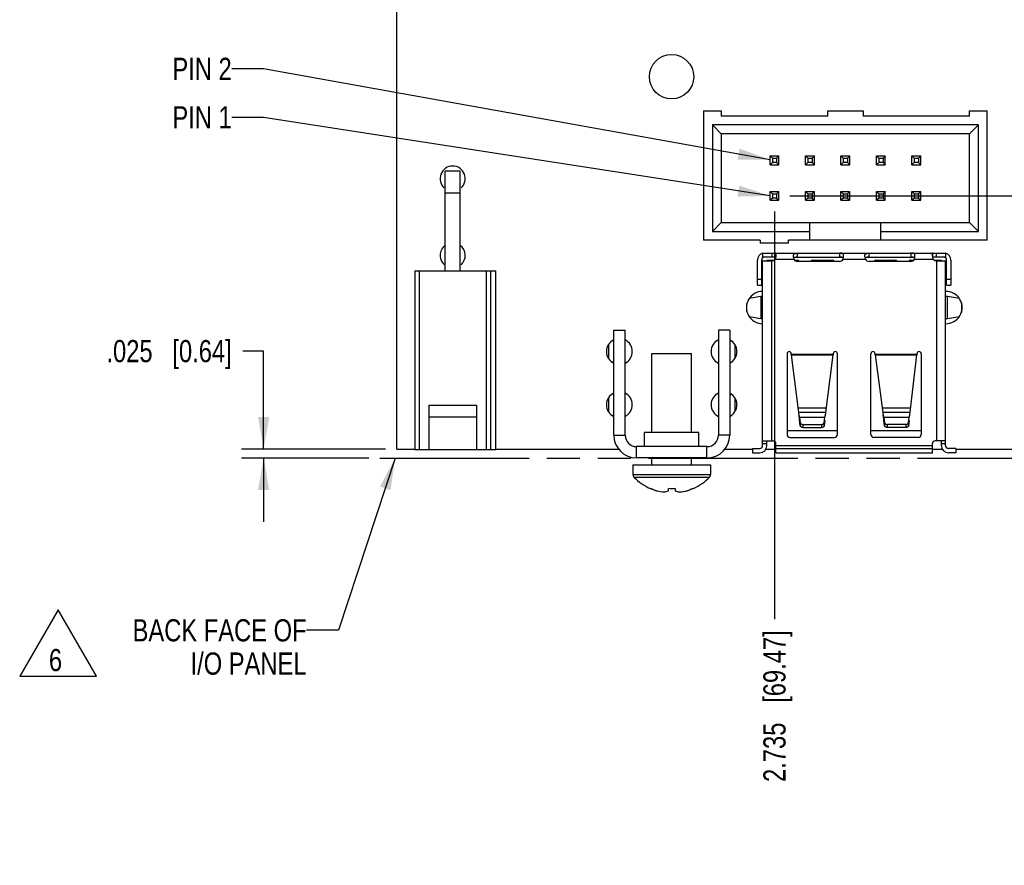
# Model space of a CAD drawing. Header units: inches. Extents: x -7 to 34, y 0 to 22.
# Tile 11 of 30: x 8.2 to 13.8, y 7.9 to 12.7. Entities that reach past the tile are written whole.
import ezdxf

# ---------------------------------------------------------------- set-up
doc = ezdxf.new("R2010")
doc.units = ezdxf.units.IN
doc.header["$LTSCALE"] = 1.87
doc.header["$MEASUREMENT"] = 0
doc.linetypes.add('PHANTOM', pattern=[0.8, 0.45, -0.05, 0.1, -0.05, 0.1, -0.05])
doc.layers.get('0').update_dxf_attribs({"linetype": 'CONTINUOUS'})
doc.layers.add('DETAIL', color=7, linetype='CONTINUOUS')
doc.layers.add('DIMENSIONS', color=7, linetype='CONTINUOUS')
doc.styles.get("Standard").update_dxf_attribs({"font": 'txt', "width": 0.8})
doc.dimstyles.new('DIMSTYLE_1', dxfattribs={"dimtxt": 0.125, "dimasz": 0.18, "dimexe": 0.125, "dimexo": 0.0625, "dimgap": 0.0625, "dimtad": 0, "dimtih": 1, "dimtoh": 1, "dimdec": 3, "dimlfac": 0.5, "dimzin": 4, "dimdsep": 46, "dimtxsty": 'STANDARD', "dimblk": '_FILLED', "dimblk1": '_FILLED', "dimblk2": '_FILLED', "dimcen": 0.09, "dimadec": 3, "dimazin": 1, "dimtp": 0.01, "dimtm": 0.01, "dimtfac": 1, "dimtdec": 3, "dimtofl": 0, "dimtmove": 0, "dimatfit": 3, "dimldrblk": '_FILLED', "dimfxl": 1, "dimtolj": 1, "dimtzin": 4, "dimarcsym": 0})
doc.dimstyles.new('DIMSTYLE_4', dxfattribs={"dimtxt": 0.125, "dimasz": 0.18, "dimexe": 0.125, "dimexo": 0.0625, "dimgap": 0.03125, "dimtad": 0, "dimtih": 1, "dimtoh": 1, "dimdec": 3, "dimlfac": 0.5, "dimzin": 4, "dimdsep": 46, "dimtxsty": 'STANDARD', "dimblk": '_FILLED', "dimblk1": '_FILLED', "dimblk2": '_FILLED', "dimcen": 0.09, "dimadec": 3, "dimazin": 1, "dimtp": 0.01, "dimtm": 0.01, "dimtfac": 1, "dimtdec": 3, "dimtofl": 0, "dimtmove": 0, "dimatfit": 3, "dimldrblk": '_FILLED', "dimfxl": 1, "dimtolj": 1, "dimtzin": 4, "dimarcsym": 0})
doc.dimstyles.get("Standard").update_dxf_attribs({"dimtxt": 0.125, "dimasz": 0.18, "dimexe": 0.125, "dimexo": 0.0625, "dimgap": 0.09, "dimtad": 0, "dimtih": 1, "dimtoh": 1, "dimzin": 4, "dimdsep": 46, "dimtxsty": 'STANDARD', "dimblk": '_FILLED', "dimblk1": '_FILLED', "dimblk2": '_FILLED', "dimcen": 0.09, "dimazin": 1, "dimtol": 1, "dimtp": 0.02, "dimtm": 0.02, "dimtfac": 1, "dimtofl": 0, "dimtmove": 0, "dimatfit": 3, "dimldrblk": '_FILLED', "dimfxl": 1, "dimtolj": 1, "dimtzin": 4, "dimarcsym": 0})

# ---------------------------------------------------------------- blocks, each defined once
blk = doc.blocks.new('_FILLED')
at = {"color": 0, "linetype": 'BYBLOCK'}
blk.add_solid([(0, 0), (-1, 0.174), (-1, -0.174)], dxfattribs=at)
blk = doc.blocks.new('*D0')
at = {"layer": 'DIMENSIONS', "color": 2, "linetype": 'CONTINUOUS'}
for p, q in [((9.6247, 10.8082), (9.5072, 10.8082)), ((9.6247, 10.2559), (9.6247, 10.8082)), ((10.3122, 10.2559), (9.4997, 10.2559)), ((10.2168, 10.2054), (9.4997, 10.2054)), ((9.6247, 10.2054), (9.6247, 9.8454))]:
    blk.add_line(p, q, dxfattribs=at)
at = {"layer": 'DIMENSIONS', "color": 2, "linetype": 'CONTINUOUS', "xscale": 0.18, "yscale": 0.18, "zscale": 0.18}
for p, rotation in [((9.6247, 10.2559), 269.9977312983), ((9.6247, 10.2054), 89.9977312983)]:
    blk.add_blockref('_FILLED', p, dxfattribs=dict(at, rotation=rotation))
at = {"layer": 'DIMENSIONS', "color": 2, "linetype": 'CONTINUOUS', "insert": (9.4447, 10.8707), "char_height": 0.125, "width": 1.125, "attachment_point": 3, "line_spacing_factor": 0.9}
blk.add_mtext('.025{\\ftxt.shx;\\W1.000000;\\H0.125000; }[0.64]', dxfattribs=at)
blk = doc.blocks.new('*D3')
at = {"layer": 'DIMENSIONS', "color": 2, "linetype": 'CONTINUOUS'}
for p, q in [((13.9423, 11.6835), (14.0671, 11.8886)), ((14.0671, 11.8886), (18.6622, 11.8886)), ((12.5919, 11.6835), (13.9423, 11.6835))]:
    blk.add_line(p, q, dxfattribs=at)
at = {"layer": 'DIMENSIONS', "color": 2, "linetype": 'CONTINUOUS', "insert": (18.7247, 11.9511), "char_height": 0.125, "width": 1.225, "attachment_point": 1, "line_spacing_factor": 0.9}
blk.add_mtext('.714{\\ftxt.shx;\\W1.000000;\\H0.125000; }[18.13]', dxfattribs=at)
blk = doc.blocks.new('*D12')
at = {"layer": 'DIMENSIONS', "color": 2, "linetype": 'CONTINUOUS'}
blk.add_line((13.2096, 15.7985), (18.6622, 15.7985), dxfattribs=at)
at = {"layer": 'DIMENSIONS', "color": 2, "linetype": 'CONTINUOUS', "insert": (18.7247, 15.861), "char_height": 0.125, "width": 1.325, "attachment_point": 1, "line_spacing_factor": 0.9}
blk.add_mtext('2.771{\\ftxt.shx;\\W1.000000;\\H0.125000; }[70.39]', dxfattribs=at)
blk = doc.blocks.new('*D13')
at = {"layer": 'DIMENSIONS', "color": 2, "linetype": 'CONTINUOUS'}
for p, q in [((13.816, 14.3365), (14.0105, 14.5134)), ((14.0105, 14.5134), (18.6622, 14.5134)), ((13.2596, 14.3365), (13.816, 14.3365))]:
    blk.add_line(p, q, dxfattribs=at)
at = {"layer": 'DIMENSIONS', "color": 2, "linetype": 'CONTINUOUS', "insert": (18.7247, 14.5759), "char_height": 0.125, "width": 1.325, "attachment_point": 1, "line_spacing_factor": 0.9}
blk.add_mtext('2.040{\\ftxt.shx;\\W1.000000;\\H0.125000; }[51.82]', dxfattribs=at)
blk = doc.blocks.new('*D16')
at = {"layer": 'DIMENSIONS', "color": 2, "linetype": 'CONTINUOUS'}
blk.add_line((12.5044, 11.596), (12.5044, 9.2964), dxfattribs=at)
at = {"layer": 'DIMENSIONS', "color": 2, "linetype": 'CONTINUOUS', "insert": (12.4419, 9.2339), "char_height": 0.125, "width": 1.325, "attachment_point": 3, "rotation": 90, "line_spacing_factor": 0.9}
blk.add_mtext('2.735{\\ftxt.shx;\\W1.000000;\\H0.125000; }[69.47]', dxfattribs=at)
blk = doc.blocks.new('FLAG_TRIANGLE_BL7', base_point=(8.4656, 9.1628))
at = {"layer": 'DETAIL', "color": 2, "linetype": 'CONTINUOUS'}
for p, q in [((8.4656, 9.3501), (8.2493, 8.9754)), ((8.6819, 8.9754), (8.4656, 9.3501)), ((8.2493, 8.9754), (8.6819, 8.9754))]:
    blk.add_line(p, q, dxfattribs=at)
at = {"layer": 'DETAIL', "color": 2, "linetype": 'CONTINUOUS', "width": 0.8}
blk.add_text('6', height=0.125, dxfattribs=at).set_placement((8.414, 9.0037))

msp = doc.modelspace()

# ---------------------------------------------------------------- linework, layer by layer
at = {"color": 7, "linetype": 'CONTINUOUS'}
for p, q in [((10.3747, 10.2559), (10.3747, 18.3559)), ((12.1044, 12.1635), (12.1044, 11.4335)), ((12.1044, 12.1635), (12.2044, 12.1635)), ((12.2044, 12.1635), (12.2044, 12.1335)), ((12.8044, 12.1635), (13.0044, 12.1635)), ((12.8044, 12.1335), (12.8044, 12.1635)), ((13.0044, 12.1635), (13.0044, 12.1335)), ((13.6044, 12.1635), (13.7044, 12.1635)), ((13.6044, 12.1335), (13.6044, 12.1635)), ((13.7044, 11.4335), (13.7044, 12.1635)), ((12.8044, 12.1335), (12.2044, 12.1335)), ((13.6044, 12.1335), (13.0044, 12.1335)), ((12.2044, 12.0335), (12.1544, 12.0835)), ((12.1544, 12.0835), (12.1544, 11.4835)), ((13.6544, 12.0835), (12.1544, 12.0835)), ((13.6044, 12.0335), (13.6544, 12.0835)), ((13.6544, 11.4835), (13.6544, 12.0835)), ((12.2044, 12.0335), (12.2044, 11.5335)), ((13.6044, 12.0335), (12.2044, 12.0335)), ((13.6044, 11.5335), (13.6044, 12.0335)), ((12.4924, 11.8955), (12.4794, 11.9085)), ((12.4794, 11.9085), (12.5294, 11.9085)), ((12.4794, 11.8585), (12.4794, 11.9085)), ((12.4924, 11.8955), (12.5164, 11.8955)), ((12.4924, 11.8955), (12.4924, 11.8715)), ((12.5294, 11.9085), (12.5164, 11.8955)), ((12.5164, 11.8955), (12.5164, 11.8715)), ((12.5294, 11.8585), (12.5294, 11.9085)), ((12.6924, 11.8955), (12.6794, 11.9085)), ((12.6794, 11.9085), (12.7294, 11.9085)), ((12.6794, 11.8585), (12.6794, 11.9085)), ((12.6924, 11.8955), (12.7164, 11.8955)), ((12.6924, 11.8955), (12.6924, 11.8715)), ((12.7294, 11.9085), (12.7164, 11.8955)), ((12.7164, 11.8955), (12.7164, 11.8715)), ((12.7294, 11.8585), (12.7294, 11.9085)), ((12.8794, 11.9085), (12.9294, 11.9085)), ((12.8924, 11.8955), (12.8794, 11.9085)), ((12.8794, 11.8585), (12.8794, 11.9085)), ((12.8924, 11.8955), (12.9164, 11.8955)), ((12.8924, 11.8955), (12.8924, 11.8715)), ((12.9294, 11.9085), (12.9164, 11.8955)), ((12.9164, 11.8955), (12.9164, 11.8715)), ((12.9294, 11.8585), (12.9294, 11.9085)), ((13.0794, 11.9085), (13.1294, 11.9085)), ((13.0924, 11.8955), (13.0794, 11.9085)), ((13.0794, 11.8585), (13.0794, 11.9085)), ((13.0924, 11.8955), (13.1164, 11.8955)), ((13.0924, 11.8955), (13.0924, 11.8715)), ((13.1294, 11.9085), (13.1164, 11.8955)), ((13.1164, 11.8955), (13.1164, 11.8715)), ((13.1294, 11.8585), (13.1294, 11.9085)), ((13.2794, 11.9085), (13.3294, 11.9085)), ((13.2924, 11.8955), (13.2794, 11.9085)), ((13.2794, 11.8585), (13.2794, 11.9085)), ((13.2924, 11.8955), (13.3164, 11.8955)), ((13.2924, 11.8955), (13.2924, 11.8715)), ((13.3294, 11.9085), (13.3164, 11.8955)), ((13.3164, 11.8955), (13.3164, 11.8715)), ((13.3294, 11.8585), (13.3294, 11.9085)), ((12.4924, 11.8715), (12.4794, 11.8585)), ((12.4794, 11.8585), (12.5294, 11.8585)), ((12.5164, 11.8715), (12.4924, 11.8715)), ((12.5164, 11.8715), (12.5294, 11.8585)), ((12.6924, 11.8715), (12.6794, 11.8585)), ((12.6794, 11.8585), (12.7294, 11.8585)), ((12.7164, 11.8715), (12.6924, 11.8715)), ((12.7164, 11.8715), (12.7294, 11.8585)), ((12.8924, 11.8715), (12.8794, 11.8585)), ((12.8794, 11.8585), (12.9294, 11.8585)), ((12.9164, 11.8715), (12.8924, 11.8715)), ((12.9164, 11.8715), (12.9294, 11.8585)), ((13.0924, 11.8715), (13.0794, 11.8585)), ((13.0794, 11.8585), (13.1294, 11.8585)), ((13.1164, 11.8715), (13.0924, 11.8715)), ((13.1164, 11.8715), (13.1294, 11.8585)), ((13.2924, 11.8715), (13.2794, 11.8585)), ((13.2794, 11.8585), (13.3294, 11.8585)), ((13.3164, 11.8715), (13.2924, 11.8715)), ((13.3164, 11.8715), (13.3294, 11.8585)), ((10.6483, 11.2613), (10.6483, 11.8231)), ((10.7325, 11.8231), (10.6483, 11.8231)), ((10.7325, 11.2613), (10.7325, 11.8231)), ((10.7325, 11.6995), (10.6483, 11.6995)), ((12.4924, 11.6955), (12.4794, 11.7085)), ((12.4794, 11.7085), (12.5294, 11.7085)), ((12.4794, 11.6585), (12.4794, 11.7085)), ((12.4924, 11.6715), (12.4794, 11.6585)), ((12.4794, 11.6585), (12.5294, 11.6585)), ((12.4924, 11.6955), (12.5164, 11.6955)), ((12.4924, 11.6955), (12.4924, 11.6715)), ((12.5164, 11.6715), (12.4924, 11.6715)), ((12.5294, 11.7085), (12.5164, 11.6955)), ((12.5164, 11.6955), (12.5164, 11.6715)), ((12.5164, 11.6715), (12.5294, 11.6585)), ((12.5294, 11.6585), (12.5294, 11.7085)), ((12.6924, 11.6955), (12.6794, 11.7085)), ((12.6794, 11.7085), (12.7294, 11.7085)), ((12.6794, 11.6585), (12.6794, 11.7085)), ((12.6924, 11.6715), (12.6794, 11.6585)), ((12.6794, 11.6585), (12.7294, 11.6585)), ((12.6924, 11.6955), (12.7164, 11.6955)), ((12.6924, 11.6955), (12.6924, 11.6715)), ((12.7164, 11.6715), (12.6924, 11.6715)), ((12.7294, 11.7085), (12.7164, 11.6955)), ((12.7164, 11.6955), (12.7164, 11.6715)), ((12.7164, 11.6715), (12.7294, 11.6585)), ((12.7294, 11.6585), (12.7294, 11.7085)), ((12.8924, 11.6955), (12.8794, 11.7085)), ((12.8794, 11.7085), (12.9294, 11.7085)), ((12.8794, 11.6585), (12.8794, 11.7085)), ((12.8924, 11.6715), (12.8794, 11.6585)), ((12.8794, 11.6585), (12.9294, 11.6585)), ((12.8924, 11.6955), (12.9164, 11.6955)), ((12.8924, 11.6955), (12.8924, 11.6715)), ((12.9164, 11.6715), (12.8924, 11.6715)), ((12.9294, 11.7085), (12.9164, 11.6955)), ((12.9164, 11.6955), (12.9164, 11.6715)), ((12.9164, 11.6715), (12.9294, 11.6585)), ((12.9294, 11.6585), (12.9294, 11.7085)), ((13.0794, 11.7085), (13.1294, 11.7085)), ((13.0924, 11.6955), (13.0794, 11.7085)), ((13.0794, 11.6585), (13.0794, 11.7085)), ((13.0924, 11.6715), (13.0794, 11.6585)), ((13.0794, 11.6585), (13.1294, 11.6585)), ((13.0924, 11.6955), (13.1164, 11.6955)), ((13.0924, 11.6955), (13.0924, 11.6715)), ((13.1164, 11.6715), (13.0924, 11.6715)), ((13.1294, 11.7085), (13.1164, 11.6955)), ((13.1164, 11.6955), (13.1164, 11.6715)), ((13.1164, 11.6715), (13.1294, 11.6585)), ((13.1294, 11.6585), (13.1294, 11.7085)), ((13.2794, 11.7085), (13.3294, 11.7085)), ((13.2924, 11.6955), (13.2794, 11.7085)), ((13.2794, 11.6585), (13.2794, 11.7085)), ((13.2924, 11.6715), (13.2794, 11.6585)), ((13.2794, 11.6585), (13.3294, 11.6585)), ((13.2924, 11.6955), (13.3164, 11.6955)), ((13.2924, 11.6955), (13.2924, 11.6715)), ((13.3164, 11.6715), (13.2924, 11.6715)), ((13.3294, 11.7085), (13.3164, 11.6955)), ((13.3164, 11.6955), (13.3164, 11.6715)), ((13.3164, 11.6715), (13.3294, 11.6585)), ((13.3294, 11.6585), (13.3294, 11.7085)), ((12.1544, 11.4835), (12.2044, 11.5335)), ((12.2044, 11.5335), (13.6044, 11.5335)), ((12.7044, 11.4335), (12.7044, 11.5335)), ((13.1044, 11.4335), (13.1044, 11.5335)), ((13.6044, 11.5335), (13.6544, 11.4835)), ((12.1544, 11.4835), (12.7044, 11.4835)), ((13.1044, 11.4835), (13.6544, 11.4835)), ((12.4244, 11.4335), (12.1044, 11.4335)), ((12.4244, 11.4335), (12.4244, 11.4175)), ((12.5844, 11.4175), (12.4244, 11.4175)), ((13.7044, 11.4335), (12.5844, 11.4335)), ((12.5844, 11.4175), (12.5844, 11.4335)), ((12.4378, 11.3612), (13.3925, 11.3612)), ((12.4378, 11.3612), (12.4378, 11.3376)), ((12.5103, 11.3376), (12.4378, 11.3376)), ((12.489, 11.3612), (12.489, 11.3376)), ((12.5083, 11.3258), (12.6145, 11.3258)), ((12.5103, 11.3612), (12.5103, 11.3376)), ((12.6116, 11.3461), (12.6117, 11.3485)), ((12.6124, 11.3518), (12.6132, 11.3533)), ((12.6145, 11.3258), (12.6128, 11.3347)), ((12.6132, 11.3376), (12.8916, 11.3376)), ((12.6349, 11.3376), (12.6349, 11.3611)), ((12.8712, 11.3611), (12.8712, 11.3376)), ((12.8786, 11.3373), (12.8712, 11.3376)), ((12.8916, 11.3258), (12.8934, 11.3376)), ((12.8916, 11.3258), (13.0171, 11.3258)), ((13.0142, 11.3461), (13.0143, 11.3485)), ((13.015, 11.3518), (13.0158, 11.3533)), ((13.0171, 11.3258), (13.0153, 11.3347)), ((13.0158, 11.3376), (13.2942, 11.3376)), ((13.0375, 11.3376), (13.0375, 11.3611)), ((13.2737, 11.3611), (13.2737, 11.3376)), ((13.2812, 11.3373), (13.2737, 11.3376)), ((13.2942, 11.3258), (13.296, 11.3376)), ((13.2942, 11.3258), (13.3988, 11.3258)), ((13.3925, 11.3542), (13.393, 11.3484)), ((13.3968, 11.3612), (13.4693, 11.3612)), ((13.3968, 11.3376), (13.3968, 11.3612)), ((13.4693, 11.3376), (13.3968, 11.3376)), ((13.4181, 11.3376), (13.4181, 11.3612)), ((13.4693, 11.3612), (13.4693, 11.3376)), ((12.4083, 11.1801), (12.4083, 11.3218)), ((12.4319, 11.3218), (12.4319, 11.1801)), ((12.4378, 11.2752), (12.4319, 11.2604)), ((12.4378, 11.3179), (12.489, 11.3179)), ((12.4378, 10.2746), (12.4378, 11.3179)), ((12.4614, 11.3218), (12.5008, 11.3218)), ((12.4614, 11.3218), (12.4614, 11.3179)), ((12.489, 10.3021), (12.489, 11.3179)), ((12.6174, 11.3218), (12.6341, 11.3218)), ((12.8712, 11.314), (12.6349, 11.314)), ((12.7207, 11.3218), (12.831, 11.3218)), ((13.2737, 11.314), (13.0375, 11.314)), ((13.0761, 11.3218), (13.1864, 11.3218)), ((13.273, 11.3218), (13.2913, 11.3218)), ((13.4063, 11.3218), (13.4457, 11.3218)), ((13.4181, 11.3179), (13.4693, 11.3179)), ((13.4181, 11.3179), (13.4181, 10.3021)), ((13.4457, 11.3179), (13.4457, 11.3218)), ((13.4693, 10.2746), (13.4693, 11.3179)), ((13.4699, 11.2738), (13.4752, 11.2604)), ((13.4752, 11.1801), (13.4752, 11.3218)), ((13.4988, 11.3218), (13.4988, 11.1801)), ((10.4778, 11.2613), (10.4778, 10.2534)), ((10.4778, 11.2613), (10.9345, 11.2613)), ((10.5014, 11.2613), (10.5014, 10.2534)), ((10.8794, 11.2613), (10.8794, 10.2534)), ((10.903, 11.2613), (10.903, 10.2534)), ((10.9345, 10.2534), (10.9345, 11.2613)), ((12.4319, 11.2116), (12.4083, 11.2116)), ((12.4083, 11.1801), (12.4319, 11.1801)), ((12.4311, 11.2097), (12.4362, 11.2077)), ((13.4709, 11.2077), (13.4762, 11.2098)), ((13.4988, 11.2116), (13.4752, 11.2116)), ((13.4752, 11.1801), (13.4988, 11.1801)), ((12.4272, 11.1152), (12.3622, 11.105)), ((12.4272, 11.1152), (12.4272, 10.993)), ((13.547, 11.1047), (13.4799, 11.1152)), ((13.4799, 10.993), (13.4799, 11.1152)), ((12.3492, 11.032), (12.3492, 11.0758)), ((13.5579, 11.0823), (13.5579, 11.0254)), ((12.3619, 11.0033), (12.4272, 10.993)), ((13.4799, 10.993), (13.5473, 11.0036)), ((11.599, 10.9259), (11.663, 10.9259)), ((11.599, 10.3339), (11.599, 10.9259)), ((11.663, 10.3339), (11.663, 10.9259)), ((12.252, 10.9259), (12.188, 10.9259)), ((12.188, 10.9259), (12.188, 10.3339)), ((12.252, 10.9259), (12.252, 10.3339)), ((11.569, 10.8459), (11.569, 10.7659)), ((11.599, 10.8659), (11.5885, 10.8659)), ((12.252, 10.8659), (12.2616, 10.8659)), ((12.282, 10.7674), (12.282, 10.8443)), ((11.8135, 10.3499), (11.8135, 10.7939)), ((11.8136, 10.7939), (12.0375, 10.7939)), ((12.0375, 10.3499), (12.0375, 10.7939)), ((12.5756, 10.7933), (12.5756, 10.3376)), ((12.5992, 10.7866), (12.5992, 10.7933)), ((12.8354, 10.7893), (12.5992, 10.7893)), ((12.5992, 10.7866), (12.8354, 10.7866)), ((12.5992, 10.7866), (12.6424, 10.4465)), ((12.7922, 10.4465), (12.8354, 10.7866)), ((12.8354, 10.7933), (12.8354, 10.7866)), ((12.8591, 10.3376), (12.8591, 10.7933)), ((13.048, 10.3376), (13.048, 10.7933)), ((13.0717, 10.7866), (13.0717, 10.7933)), ((13.3079, 10.7893), (13.0717, 10.7893)), ((13.0717, 10.7866), (13.3079, 10.7866)), ((13.0717, 10.7866), (13.1173, 10.4465)), ((13.2671, 10.4465), (13.3079, 10.7866)), ((13.3079, 10.7933), (13.3079, 10.7866)), ((13.3315, 10.7933), (13.3315, 10.3376)), ((11.599, 10.7459), (11.5885, 10.7459)), ((12.252, 10.7459), (12.2616, 10.7459)), ((11.599, 10.5659), (11.5885, 10.5659)), ((12.252, 10.5659), (12.2616, 10.5659)), ((10.5565, 10.5032), (10.5565, 10.2534)), ((10.5565, 10.5032), (10.8242, 10.5032)), ((10.8242, 10.5032), (10.8242, 10.2534)), ((11.569, 10.5459), (11.569, 10.4659)), ((12.282, 10.4675), (12.282, 10.5444)), ((10.5565, 10.4384), (10.8242, 10.4384)), ((11.599, 10.4459), (11.5885, 10.4459)), ((12.252, 10.4459), (12.2616, 10.4459)), ((12.7973, 10.4863), (12.6374, 10.4863)), ((12.7942, 10.4622), (12.6404, 10.4622)), ((12.6424, 10.4465), (12.6461, 10.435)), ((12.7886, 10.435), (12.7922, 10.4465)), ((13.2719, 10.4863), (13.112, 10.4863)), ((13.1152, 10.4623), (13.1152, 10.4622)), ((13.269, 10.4622), (13.1152, 10.4622)), ((13.1173, 10.4465), (13.1212, 10.435)), ((13.2636, 10.435), (13.2671, 10.4465)), ((13.269, 10.4622), (13.269, 10.4623)), ((12.6461, 10.435), (12.7886, 10.435)), ((12.6461, 10.435), (12.65, 10.4045)), ((12.65, 10.3872), (12.6462, 10.4168)), ((12.65, 10.4045), (12.65, 10.3872)), ((12.6506, 10.385), (12.65, 10.3872)), ((12.6657, 10.3947), (12.769, 10.3947)), ((12.6657, 10.3774), (12.6657, 10.3947)), ((12.769, 10.3947), (12.769, 10.3774)), ((12.7835, 10.4012), (12.7845, 10.4034)), ((12.7847, 10.4045), (12.7886, 10.435)), ((12.7885, 10.4168), (12.7847, 10.3872)), ((12.7847, 10.3872), (12.7847, 10.4045)), ((13.1212, 10.435), (13.2636, 10.435)), ((13.1212, 10.435), (13.1253, 10.4044)), ((13.1253, 10.3872), (13.1213, 10.4168)), ((13.1253, 10.4044), (13.1253, 10.3872)), ((13.1259, 10.385), (13.1253, 10.3872)), ((13.2443, 10.3947), (13.1409, 10.3947)), ((13.1409, 10.3774), (13.1409, 10.3947)), ((13.2443, 10.3947), (13.2443, 10.3774)), ((13.2588, 10.4012), (13.2598, 10.4034)), ((13.26, 10.4046), (13.2636, 10.435)), ((13.2635, 10.4168), (13.26, 10.3873)), ((13.26, 10.3873), (13.26, 10.4046)), ((11.599, 10.3339), (11.663, 10.3339)), ((12.0785, 10.3499), (11.7725, 10.3499)), ((11.7725, 10.2699), (11.7725, 10.3499)), ((12.0785, 10.2699), (12.0785, 10.3499)), ((12.252, 10.3339), (12.188, 10.3339)), ((12.8591, 10.3588), (12.5756, 10.3588)), ((12.6657, 10.3774), (12.769, 10.3774)), ((13.3315, 10.3588), (13.048, 10.3588)), ((13.2443, 10.3774), (13.1409, 10.3774)), ((12.124, 10.2699), (11.727, 10.2699)), ((11.727, 10.2059), (11.727, 10.2699)), ((12.124, 10.2059), (12.124, 10.2699)), ((12.4378, 10.2864), (12.4614, 10.2864)), ((12.438, 10.3021), (12.4969, 10.3021)), ((12.4614, 10.2746), (12.4614, 10.3021)), ((12.5126, 10.2352), (12.5126, 10.2864)), ((13.3945, 10.2746), (12.5126, 10.2746)), ((12.5914, 10.3218), (12.8433, 10.3218)), ((13.3158, 10.3218), (13.0638, 10.3218)), ((13.3945, 10.2352), (13.3945, 10.2864)), ((13.4693, 10.3021), (13.4102, 10.3021)), ((13.4457, 10.2746), (13.4457, 10.3021)), ((13.4457, 10.2864), (13.4693, 10.2864)), ((10.3747, 10.2559), (10.4778, 10.2559)), ((10.4778, 10.2534), (10.9345, 10.2534)), ((10.9345, 10.2559), (11.6263, 10.2559)), ((12.2248, 10.2559), (12.3807, 10.2559)), ((12.3807, 10.2588), (12.4221, 10.2588)), ((12.3807, 10.2588), (12.3807, 10.2352)), ((12.3807, 10.2352), (12.4221, 10.2352)), ((12.4567, 10.2559), (12.5134, 10.2559)), ((12.5126, 10.2588), (13.3945, 10.2588)), ((12.5126, 10.2352), (13.3945, 10.2352)), ((13.3937, 10.2559), (13.4504, 10.2559)), ((13.5264, 10.2588), (13.4851, 10.2588)), ((13.5264, 10.2352), (13.4851, 10.2352)), ((13.5264, 10.2588), (13.5264, 10.2352)), ((13.5264, 10.2559), (13.9369, 10.2559)), ((11.7065, 10.1679), (12.1445, 10.1679)), ((11.7065, 10.1679), (11.7065, 10.1119)), ((12.124, 10.2059), (11.727, 10.2059)), ((11.8135, 10.1679), (11.8135, 10.2059)), ((12.0375, 10.1679), (12.0375, 10.2059)), ((12.1445, 10.1679), (12.1445, 10.1119)), ((11.7065, 10.1119), (12.1445, 10.1119)), ((11.7122, 10.0979), (12.1389, 10.0979)), ((11.8035, 10.034), (11.8038, 10.0346)), ((11.8038, 10.0346), (11.8036, 10.0341)), ((11.8173, 10.0289), (11.805, 10.034)), ((11.805, 10.034), (11.8173, 10.0289)), ((11.9065, 10.0206), (11.9065, 10.034)), ((11.9445, 10.034), (11.9445, 10.0206)), ((12.0338, 10.0289), (12.0461, 10.034)), ((12.0461, 10.034), (12.0338, 10.0289)), ((12.0475, 10.034), (12.0472, 10.0346)), ((12.0472, 10.0346), (12.0475, 10.0341))]:
    msp.add_line(p, q, dxfattribs=at)
msp.add_circle((11.9244, 12.3556), 0.125, dxfattribs=at)
for centre, radius, start, end in [((10.6904, 11.781), 0.0709, 311.7089, 228.2911), ((10.6904, 11.3479), 0.0709, 126.4917, 233.5083), ((10.6904, 11.3479), 0.0709, 311.7089, 52.6844), ((12.4477, 11.3218), 0.0394, 104.4828, 180), ((12.4477, 11.3218), 0.0157, 96.4237, 180), ((12.489, 11.3455), 0.0276, 270, 314.4153), ((12.4539, 11.3527), 0.0607, 341.9718, 345.1886), ((12.4708, 11.3508), 0.0437, 357.5923, 359.9649), ((12.7334, 11.3546), 0.1223, 187.9954, 189.3612), ((12.6349, 11.3376), 0.0236, 210, 270), ((12.8712, 11.3376), 0.0236, 270, 330), ((13.136, 11.3546), 0.1223, 187.9954, 189.3612), ((13.0375, 11.3376), 0.0236, 210, 270), ((13.2737, 11.3376), 0.0236, 270, 330), ((13.5253, 11.3713), 0.1344, 194.5288, 195.6433), ((13.5394, 11.3753), 0.1491, 195.6482, 198.1093), ((13.5537, 11.3798), 0.164, 198.075, 199.2421), ((13.4181, 11.3455), 0.0276, 225.5847, 270), ((13.4595, 11.3218), 0.0157, 0, 90), ((13.4595, 11.3218), 0.0394, 0, 75.5172), ((12.6341, 11.31), 0.0118, 20.3995, 90), ((12.7207, 11.31), 0.0118, 90, 159.6005), ((12.831, 11.31), 0.0118, 20.3995, 90), ((13.0761, 11.31), 0.0118, 90, 159.6005), ((13.1864, 11.31), 0.0118, 20.3995, 90), ((13.273, 11.31), 0.0118, 90, 149.9943), ((12.4375, 11.0539), 0.091, 89.8065, 270.1935), ((13.4715, 11.0539), 0.091, 268.6162, 91.3838), ((11.63, 10.8059), 0.073, 115.129, 244.8575), ((11.63, 10.8059), 0.073, 296.8954, 63.1244), ((12.22, 10.8059), 0.073, 115.999, 243.9812), ((12.22, 10.8059), 0.073, 296.0188, 64.001), ((12.5874, 10.7933), 0.0118, 0, 180), ((12.8473, 10.7933), 0.0118, 0, 180), ((13.0599, 10.7933), 0.0118, 0, 180), ((13.3197, 10.7933), 0.0118, 0, 180), ((11.63, 10.5059), 0.073, 115.1425, 244.871), ((11.63, 10.5059), 0.073, 296.8756, 63.1046), ((12.22, 10.5059), 0.073, 116.0188, 244.001), ((12.22, 10.5059), 0.073, 295.999, 63.9812), ((12.6657, 10.4177), 0.023, 265.8555, 270.0022), ((12.7772, 10.4055), 0.00759, 344.0298, 352.7162), ((13.1409, 10.4177), 0.023, 265.869, 270.0022), ((13.2525, 10.4055), 0.00758, 344.3913, 353.1179), ((11.727, 10.3339), 0.128, 180, 270), ((11.727, 10.3339), 0.064, 180, 270), ((12.124, 10.3339), 0.128, 270, 360), ((12.124, 10.3339), 0.064, 270, 360), ((12.5914, 10.3376), 0.0157, 180, 270), ((12.8433, 10.3376), 0.0157, 270, 360), ((13.0638, 10.3376), 0.0157, 180, 270), ((13.3158, 10.3376), 0.0157, 270, 360), ((12.4221, 10.2746), 0.0394, 270, 360), ((12.4221, 10.2746), 0.0157, 270, 360), ((12.4969, 10.2864), 0.0157, 0, 90), ((13.4102, 10.2864), 0.0157, 90, 180), ((13.4851, 10.2746), 0.0394, 180, 270), ((13.4851, 10.2746), 0.0157, 180, 270), ((11.7265, 10.1119), 0.02, 180, 224.2298), ((12.1245, 10.1119), 0.02, 315.7702, 360), ((11.9255, 10.3056), 0.2977, 224.2298, 245.8089), ((11.9255, 10.3056), 0.2977, 294.1911, 315.7702), ((11.9326, 10.3247), 0.3175, 248.6986, 249.8167), ((11.9261, 10.3068), 0.2984, 249.8156, 251.1189), ((11.925, 10.3038), 0.2952, 251.1339, 253.5853), ((11.9244, 10.302), 0.2933, 251.1295, 252.8024), ((11.9261, 10.3076), 0.2991, 252.7994, 253.5782), ((11.8965, 10.2348), 0.2211, 255.6043, 266.4329), ((11.9255, 10.3738), 0.3397, 266.7985, 273.2015), ((11.9546, 10.2348), 0.2211, 273.5671, 284.3957), ((11.9547, 10.2334), 0.2197, 273.552, 277.0305), ((11.9542, 10.2367), 0.2231, 280.5842, 284.3745), ((11.9261, 10.3038), 0.2952, 286.4147, 288.8661), ((11.925, 10.3076), 0.2991, 286.4218, 287.2006), ((11.9267, 10.302), 0.2933, 287.1976, 288.8705), ((11.925, 10.3068), 0.2984, 288.8811, 290.1844), ((11.9184, 10.3247), 0.3175, 290.1833, 291.3014)]:
    msp.add_arc(centre, radius, start, end, dxfattribs=at)
for points, knots in [([(12.5083, 11.3258), (12.5086, 11.3264), (12.5099, 11.3291), (12.511, 11.3318), (12.5116, 11.3339)], [0, 0, 0, 0, 0.25191, 1, 1, 1, 1]), ([(12.5145, 11.3508), (12.5145, 11.3523), (12.5144, 11.3544), (12.5139, 11.357), (12.5134, 11.3585), (12.5128, 11.3597), (12.5121, 11.3605), (12.5113, 11.3611), (12.5106, 11.3612), (12.5103, 11.3612)], [0, 0, 0, 0, 0.369283, 0.520561, 0.649421, 0.757241, 0.84724, 0.925286, 1, 1, 1, 1]), ([(12.5126, 11.3371), (12.5131, 11.3392), (12.514, 11.3431), (12.5144, 11.3471), (12.5145, 11.349)], [0, 0, 0, 0, 0.528208, 1, 1, 1, 1]), ([(12.6123, 11.3376), (12.6121, 11.339), (12.6118, 11.3418), (12.6116, 11.3447), (12.6116, 11.3461)], [0, 0, 0, 0, 0.517575, 1, 1, 1, 1]), ([(12.6117, 11.3485), (12.6118, 11.3488), (12.6119, 11.35), (12.6121, 11.3511), (12.6124, 11.3518)], [0, 0, 0, 0, 0.259323, 1, 1, 1, 1]), ([(12.6132, 11.3533), (12.6134, 11.3536), (12.614, 11.3543), (12.6156, 11.3556), (12.6184, 11.3573), (12.6229, 11.3591), (12.6264, 11.36), (12.6284, 11.3603)], [0, 0, 0, 0, 0.069026, 0.153342, 0.369752, 0.651774, 1, 1, 1, 1]), ([(12.6349, 11.3376), (12.6341, 11.3376), (12.6327, 11.3375), (12.6309, 11.3374), (12.629, 11.3373), (12.6267, 11.3372), (12.6239, 11.337), (12.6212, 11.3366), (12.6189, 11.3363), (12.6171, 11.336), (12.6157, 11.3357), (12.6146, 11.3355), (12.6138, 11.3352), (12.6134, 11.335), (12.6132, 11.3349)], [0, 0, 0, 0, 0.12064, 0.184232, 0.248127, 0.374748, 0.50131, 0.627592, 0.753459, 0.816121, 0.878443, 0.94011, 0.970444, 1, 1, 1, 1]), ([(12.6284, 11.3603), (12.6289, 11.3604), (12.631, 11.3608), (12.6333, 11.361), (12.6349, 11.3611)], [0, 0, 0, 0, 0.235073, 1, 1, 1, 1]), ([(12.8936, 11.352), (12.8935, 11.3525), (12.8934, 11.3531), (12.893, 11.354), (12.8928, 11.3545), (12.8926, 11.3549), (12.8923, 11.3552), (12.8919, 11.3557), (12.8914, 11.3562), (12.8906, 11.3568), (12.8895, 11.3574), (12.8875, 11.3583), (12.8849, 11.3592), (12.8816, 11.36), (12.8782, 11.3605), (12.8747, 11.3609), (12.8724, 11.3611), (12.8712, 11.3611)], [0, 0, 0, 0, 0.053991, 0.08013, 0.105901, 0.11875, 0.131797, 0.158527, 0.18615, 0.214585, 0.273471, 0.334521, 0.461136, 0.591965, 0.725803, 0.861963, 1, 1, 1, 1]), ([(12.8931, 11.3351), (12.8929, 11.3353), (12.8924, 11.3356), (12.8916, 11.3358), (12.8907, 11.3361), (12.8895, 11.3363), (12.888, 11.3365), (12.8861, 11.3368), (12.8843, 11.337), (12.8817, 11.3372), (12.8798, 11.3373), (12.8786, 11.3373)], [0, 0, 0, 0, 0.05315, 0.111701, 0.172609, 0.234597, 0.360251, 0.487147, 0.614758, 0.742848, 1, 1, 1, 1]), ([(12.8934, 11.3376), (12.8936, 11.3392), (12.8939, 11.3423), (12.8941, 11.3455), (12.8941, 11.347)], [0, 0, 0, 0, 0.520466, 1, 1, 1, 1]), ([(12.8941, 11.347), (12.8941, 11.3479), (12.894, 11.3495), (12.8938, 11.3512), (12.8936, 11.352)], [0, 0, 0, 0, 0.520652, 1, 1, 1, 1]), ([(13.0149, 11.3376), (13.0147, 11.339), (13.0144, 11.3418), (13.0142, 11.3447), (13.0142, 11.3461)], [0, 0, 0, 0, 0.517575, 1, 1, 1, 1]), ([(13.0143, 11.3485), (13.0143, 11.3488), (13.0145, 11.35), (13.0147, 11.3511), (13.015, 11.3518)], [0, 0, 0, 0, 0.259323, 1, 1, 1, 1]), ([(13.0158, 11.3533), (13.016, 11.3536), (13.0165, 11.3543), (13.0181, 11.3556), (13.021, 11.3573), (13.0255, 11.3591), (13.029, 11.36), (13.0309, 11.3603)], [0, 0, 0, 0, 0.069026, 0.153342, 0.369752, 0.651774, 1, 1, 1, 1]), ([(13.0375, 11.3376), (13.0366, 11.3376), (13.0353, 11.3375), (13.0335, 11.3374), (13.0316, 11.3373), (13.0293, 11.3372), (13.0265, 11.337), (13.0238, 11.3366), (13.0215, 11.3363), (13.0197, 11.336), (13.0183, 11.3357), (13.0172, 11.3355), (13.0164, 11.3352), (13.016, 11.335), (13.0158, 11.3349)], [0, 0, 0, 0, 0.12064, 0.184232, 0.248127, 0.374748, 0.50131, 0.627592, 0.753459, 0.816121, 0.878443, 0.94011, 0.970444, 1, 1, 1, 1]), ([(13.0309, 11.3603), (13.0314, 11.3604), (13.0336, 11.3608), (13.0358, 11.361), (13.0375, 11.3611)], [0, 0, 0, 0, 0.235073, 1, 1, 1, 1]), ([(13.2962, 11.352), (13.2961, 11.3525), (13.2959, 11.3531), (13.2956, 11.354), (13.2954, 11.3545), (13.2952, 11.3549), (13.2949, 11.3552), (13.2945, 11.3557), (13.294, 11.3562), (13.2932, 11.3568), (13.2921, 11.3574), (13.2901, 11.3583), (13.2875, 11.3592), (13.2842, 11.36), (13.2808, 11.3605), (13.2773, 11.3609), (13.2749, 11.3611), (13.2737, 11.3611)], [0, 0, 0, 0, 0.053991, 0.08013, 0.105901, 0.11875, 0.131797, 0.158527, 0.18615, 0.214585, 0.273471, 0.334521, 0.461136, 0.591965, 0.725803, 0.861963, 1, 1, 1, 1]), ([(13.2957, 11.3351), (13.2955, 11.3353), (13.295, 11.3356), (13.2942, 11.3358), (13.2933, 11.3361), (13.2921, 11.3363), (13.2906, 11.3365), (13.2887, 11.3368), (13.2868, 11.337), (13.2843, 11.3372), (13.2824, 11.3373), (13.2812, 11.3373)], [0, 0, 0, 0, 0.05315, 0.111701, 0.172609, 0.234597, 0.360251, 0.487147, 0.614758, 0.742848, 1, 1, 1, 1]), ([(13.296, 11.3376), (13.2962, 11.3392), (13.2965, 11.3423), (13.2966, 11.3455), (13.2966, 11.347)], [0, 0, 0, 0, 0.520466, 1, 1, 1, 1]), ([(13.2966, 11.347), (13.2966, 11.3479), (13.2966, 11.3495), (13.2964, 11.3512), (13.2962, 11.352)], [0, 0, 0, 0, 0.520652, 1, 1, 1, 1]), ([(13.3968, 11.3612), (13.3961, 11.3612), (13.3951, 11.361), (13.3941, 11.3603), (13.3935, 11.3595), (13.393, 11.3585), (13.3926, 11.3567), (13.3925, 11.3553), (13.3925, 11.3542)], [0, 0, 0, 0, 0.212314, 0.310928, 0.415517, 0.533248, 0.668673, 1, 1, 1, 1]), ([(13.393, 11.3484), (13.3932, 11.3467), (13.3939, 11.343), (13.3947, 11.3395), (13.3952, 11.3376)], [0, 0, 0, 0, 0.474918, 1, 1, 1, 1]), ([(12.4348, 11.117), (12.4337, 11.1166), (12.4312, 11.116), (12.4287, 11.1155), (12.4272, 11.1152)], [0, 0, 0, 0, 0.431096, 1, 1, 1, 1]), ([(12.4348, 11.117), (12.4353, 11.1172), (12.436, 11.1181), (12.4365, 11.1195), (12.4368, 11.121), (12.4371, 11.1228), (12.4373, 11.1256), (12.4374, 11.1278), (12.4374, 11.1294)], [0, 0, 0, 0, 0.130765, 0.226237, 0.344002, 0.483485, 0.642129, 1, 1, 1, 1]), ([(13.4799, 11.1152), (13.4784, 11.1155), (13.4759, 11.116), (13.4734, 11.1166), (13.4723, 11.117)], [0, 0, 0, 0, 0.568904, 1, 1, 1, 1]), ([(12.4272, 10.993), (12.4281, 10.9928), (12.4296, 10.9926), (12.4317, 10.9921), (12.4335, 10.9916), (12.435, 10.9912), (12.4361, 10.9908), (12.4367, 10.9904), (12.4373, 10.9901), (12.4378, 10.9896), (12.4378, 10.9893)], [0, 0, 0, 0, 0.215781, 0.405725, 0.56922, 0.705911, 0.815799, 0.86089, 0.899641, 1, 1, 1, 1]), ([(13.4693, 10.9893), (13.4693, 10.9896), (13.4698, 10.9901), (13.4704, 10.9904), (13.471, 10.9908), (13.4721, 10.9912), (13.4736, 10.9916), (13.4754, 10.9921), (13.4775, 10.9926), (13.4791, 10.9928), (13.4799, 10.993)], [0, 0, 0, 0, 0.100359, 0.13911, 0.184201, 0.294089, 0.43078, 0.594275, 0.784219, 1, 1, 1, 1]), ([(12.6463, 10.4168), (12.6461, 10.4193), (12.6458, 10.4243), (12.645, 10.4317), (12.6439, 10.4391), (12.6429, 10.444), (12.6424, 10.4465)], [0, 0, 0, 0, 0.250005, 0.500012, 0.750002, 1, 1, 1, 1]), ([(13.1213, 10.4168), (13.1212, 10.4193), (13.1208, 10.4243), (13.12, 10.4317), (13.1188, 10.4391), (13.1178, 10.444), (13.1173, 10.4465)], [0, 0, 0, 0, 0.250004, 0.500013, 0.749997, 1, 1, 1, 1]), ([(12.65, 10.4045), (12.6501, 10.4039), (12.6504, 10.4026), (12.6513, 10.4009), (12.6527, 10.3993), (12.6551, 10.3973), (12.6589, 10.3955), (12.6622, 10.3949), (12.664, 10.3947)], [0, 0, 0, 0, 0.102426, 0.209571, 0.323586, 0.445523, 0.711697, 1, 1, 1, 1]), ([(12.6657, 10.3774), (12.664, 10.3774), (12.6608, 10.3778), (12.6564, 10.3793), (12.6528, 10.3817), (12.6511, 10.3838), (12.6506, 10.385)], [0, 0, 0, 0, 0.28037, 0.546246, 0.78698, 1, 1, 1, 1]), ([(12.769, 10.3947), (12.7705, 10.3947), (12.7728, 10.3949), (12.7757, 10.3957), (12.7783, 10.3966), (12.7811, 10.3983), (12.7829, 10.4002), (12.7835, 10.4012)], [0, 0, 0, 0, 0.276066, 0.410442, 0.540448, 0.782914, 1, 1, 1, 1]), ([(12.7847, 10.3872), (12.7846, 10.3865), (12.7841, 10.3849), (12.7828, 10.3828), (12.7808, 10.3809), (12.7792, 10.3799), (12.7784, 10.3795)], [0, 0, 0, 0, 0.223984, 0.462143, 0.720324, 1, 1, 1, 1]), ([(13.1253, 10.4044), (13.1253, 10.4038), (13.1257, 10.4026), (13.1266, 10.4008), (13.128, 10.3992), (13.1304, 10.3973), (13.1342, 10.3955), (13.1375, 10.3949), (13.1393, 10.3947)], [0, 0, 0, 0, 0.102439, 0.209645, 0.323727, 0.445709, 0.711861, 1, 1, 1, 1]), ([(13.1409, 10.3774), (13.1393, 10.3774), (13.1361, 10.3778), (13.1317, 10.3793), (13.1281, 10.3816), (13.1264, 10.3838), (13.1259, 10.385)], [0, 0, 0, 0, 0.280206, 0.546016, 0.786827, 1, 1, 1, 1]), ([(13.2443, 10.3947), (13.2458, 10.3947), (13.2481, 10.3949), (13.251, 10.3957), (13.2536, 10.3967), (13.2564, 10.3983), (13.2582, 10.4002), (13.2588, 10.4012)], [0, 0, 0, 0, 0.276214, 0.410638, 0.540665, 0.78307, 1, 1, 1, 1]), ([(13.26, 10.3873), (13.2599, 10.3865), (13.2594, 10.3849), (13.2581, 10.3828), (13.2561, 10.3809), (13.2545, 10.38), (13.2537, 10.3795)], [0, 0, 0, 0, 0.224019, 0.462117, 0.720261, 1, 1, 1, 1]), ([(12.7784, 10.3795), (12.7777, 10.3792), (12.7747, 10.3779), (12.7715, 10.3774), (12.769, 10.3774)], [0, 0, 0, 0, 0.239425, 1, 1, 1, 1]), ([(13.2537, 10.3795), (13.253, 10.3792), (13.25, 10.3779), (13.2467, 10.3774), (13.2443, 10.3774)], [0, 0, 0, 0, 0.23936, 1, 1, 1, 1]), ([(11.8827, 10.0141), (11.8868, 10.0145), (11.8949, 10.0161), (11.9027, 10.0189), (11.9065, 10.0206)], [0, 0, 0, 0, 0.492173, 1, 1, 1, 1]), ([(11.9445, 10.0206), (11.9484, 10.0189), (11.9562, 10.0161), (11.9643, 10.0145), (11.9683, 10.0141)], [0, 0, 0, 0, 0.507828, 1, 1, 1, 1])]:
    msp.add_open_spline(points, degree=3, knots=knots, dxfattribs=at)
at = {"layer": 'DETAIL', "color": 7, "linetype": 'PHANTOM'}
msp.add_line((10.2793, 10.2054), (17.9754, 10.2051), dxfattribs=at)

# ---------------------------------------------------------------- block references
at = {"layer": 'DETAIL', "color": 2, "linetype": 'CONTINUOUS'}
msp.add_blockref('FLAG_TRIANGLE_BL7', (8.4656, 9.1628), dxfattribs=at)

# ---------------------------------------------------------------- texts
at = {"layer": 'DETAIL', "color": 2, "linetype": 'CONTINUOUS', "char_height": 0.125, "attachment_point": 3, "line_spacing_factor": 0.9}
for s, insert, width in [('PIN 2', (9.4447, 12.4622), 0.5), ('PIN 1', (9.4447, 12.1886), 0.5), ('BACK FACE OF\\PI/O PANEL', (9.8666, 9.2964), 1.2)]:
    msp.add_mtext(s, dxfattribs=dict(at, insert=insert, width=width))

# ---------------------------------------------------------------- dimensions: what is measured, and where the dimension line sits
at = {"layer": 'DIMENSIONS', "color": 2, "linetype": 'CONTINUOUS'}
for feature_location, offset, dtype, origin, picture, middle in [((13.2096, 15.7985), (5.4526, 0), 0, (13.1471, 10.2559), '*D12', (19.3872, 15.7985)), ((13.2596, 14.3365), (5.4026, 0.1768), 0, (13.1971, 10.2559), '*D13', (19.3872, 14.5134)), ((12.5919, 11.6835), (6.0703, 0.2051), 0, (17.9747, 10.2559), '*D3', (19.3372, 11.8886)), ((12.5044, 11.596), (0, -2.2996), 1, (17.9747, 11.6585), '*D16', (12.5044, 8.5714))]:
    dim = msp.add_ordinate_dim(feature_location=feature_location, offset=offset, dtype=dtype, origin=origin, dimstyle='DIMSTYLE_4', dxfattribs=at)
    dim.commit()
    dim.dimension.update_dxf_attribs({"geometry": picture, "text_midpoint": middle})
dim = msp.add_linear_dim(base=(9.6247, 10.2559), p1=(10.2793, 10.2054), p2=(10.3747, 10.2559), angle=89.9977, dimstyle='DIMSTYLE_1', dxfattribs=at)
dim.commit()
dim.dimension.update_dxf_attribs({"geometry": '*D0', "text_midpoint": (8.8822, 10.8082), "dimtype": 160})

# ---------------------------------------------------------------- leaders
at = {"layer": 'DETAIL', "color": 2, "linetype": 'CONTINUOUS'}
for points in [[(12.4794, 11.8872), (9.6247, 12.3997), (9.4447, 12.3997)], [(12.4794, 11.6831), (9.6247, 12.1261), (9.4447, 12.1261)], [(10.3665, 10.2054), (10.0466, 9.2339), (9.8666, 9.2339)]]:
    msp.add_leader(points, dimstyle='STANDARD', override={"dimtad": 0}, dxfattribs=at)

doc.saveas('drawing.dxf')
